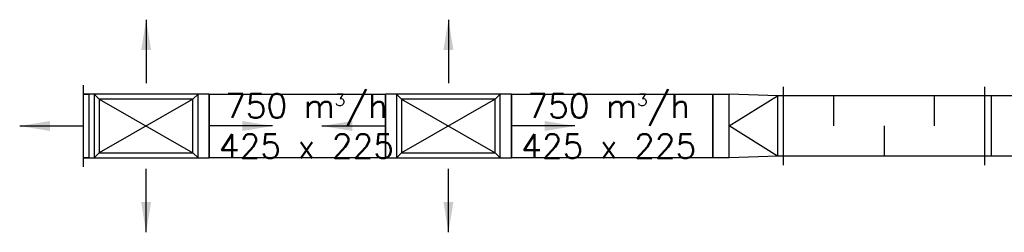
# Model space of a CAD drawing. Header units: millimetres. Extents: x 295542 to 440356, y 17772 to 133669.
# Tile 2 of 73: x 301294 to 306180, y 21638 to 22693. Entities that reach past the tile are written whole.
import ezdxf

# ---------------------------------------------------------------- set-up
doc = ezdxf.new("R2010")
doc.units = ezdxf.units.MM
doc.layers.add('FLUID-N2', color=7, linetype='Continuous')
doc.layers.add('FLUID-N2-120-ARRGR', color=7, linetype='Continuous')
doc.styles.add('FDBES', font='simplex.shx')
doc.dimstyles.new('FDBES', dxfattribs={"dimscale": 50, "dimtxt": 4, "dimasz": 2.5, "dimexe": 0.8, "dimexo": 2, "dimgap": 1, "dimtad": 1, "dimdsep": 46, "dimtxsty": 'FDBES', "dimcen": 2.5, "dimclrd": 4, "dimclre": 5, "dimadec": 0, "dimazin": 0, "dimtfac": 1, "dimtmove": 0, "dimatfit": 3, "dimfxl": 1, "dimarcsym": 0})

# ---------------------------------------------------------------- blocks, each defined once
blk = doc.blocks.new('*U144')
at = {"color": 0, "linetype": 'ByBlock', "lineweight": -2}
for p, q in [((-232.5, 132.5), (-232.5, -132.5)), ((232.5, 132.5), (-232.5, 132.5)), ((232.5, -132.5), (232.5, 132.5)), ((-232.5, -132.5), (232.5, -132.5))]:
    blk.add_line(p, q, dxfattribs=at)
at = {"color": 5, "linetype": 'Continuous', "lineweight": -3}
for p, q in [((232.5, 132.5), (-232.5, -132.5)), ((-232.5, 132.5), (232.5, -132.5))]:
    blk.add_line(p, q, dxfattribs=at)
blk = doc.blocks.new('*U145')
at = {"color": 0, "linetype": 'ByBlock', "lineweight": -2}
for p, q in [((-232.5, 132.5), (-232.5, -132.5)), ((232.5, 132.5), (-232.5, 132.5)), ((232.5, -132.5), (232.5, 132.5)), ((-232.5, -132.5), (232.5, -132.5))]:
    blk.add_line(p, q, dxfattribs=at)
at = {"color": 5, "linetype": 'Continuous', "lineweight": -3}
for p, q in [((232.5, 132.5), (-232.5, -132.5)), ((-232.5, 132.5), (232.5, -132.5))]:
    blk.add_line(p, q, dxfattribs=at)
blk = doc.blocks.new('*U146')
at = {"color": 160, "linetype": 'Continuous', "lineweight": -2}
blk.add_line((-30, 0, 157.5), (-30, 0, -157.5), dxfattribs=at)
at = {"color": 0, "linetype": 'ByBlock', "lineweight": -2}
for p, q in [((0, 0, -157.5), (-30, 0, -157.5)), ((-30, 0, 157.5), (0, 0, 157.5)), ((0, 0, -157.5), (0, 0, 157.5)), ((0, 0, -202.5), (0, 0, -157.5)), ((0, 0, 157.5), (0, 0, 202.5))]:
    blk.add_line(p, q, dxfattribs=at)
blk = doc.blocks.new('*U147')
at = {"color": 160, "linetype": 'Continuous', "lineweight": -2}
for p, q in [((-437.5, 0, 157.5), (-437.5, 0, -157.5)), ((437.5, 0, -157.5), (437.5, 0, 157.5))]:
    blk.add_line(p, q, dxfattribs=at)
at = {"color": 0, "linetype": 'ByBlock', "lineweight": -2}
for p, q in [((437.5, 0, -157.5), (-437.5, 0, -157.5)), ((-437.5, 0, 157.5), (437.5, 0, 157.5))]:
    blk.add_line(p, q, dxfattribs=at)
blk = doc.blocks.new('*U148')
at = {"color": 160, "linetype": 'Continuous', "lineweight": -2}
for p, q in [((-312.5, 0, -157.5), (-312.5, 0)), ((-312.5, 0), (-312.5, 0, 157.5)), ((257.5, 0, -157.5), (-257.5, 0, -157.5)), ((-257.5, 0, 157.5), (257.5, 0, 157.5)), ((-257.5, 0, -157.5), (-257.5, 0, 157.5)), ((257.5, 0, 157.5), (257.5, 0, -157.5)), ((312.5, 0), (312.5, 0, -157.5)), ((312.5, 0, 157.5), (312.5, 0))]:
    blk.add_line(p, q, dxfattribs=at)
at = {"color": 0, "linetype": 'ByBlock', "lineweight": -2}
for p, q in [((-257.5, 0, -157.5), (-312.5, 0, -157.5)), ((-312.5, 0, 157.5), (-257.5, 0, 157.5)), ((-232.5, 0, -132.5), (-257.5, 0, -157.5)), ((-257.5, 0, 157.5), (-232.5, 0, 132.5)), ((257.5, 0, -157.5), (232.5, 0, -132.5)), ((257.5, 0, 157.5), (232.5, 0, 132.5)), ((312.5, 0, -157.5), (257.5, 0, -157.5)), ((257.5, 0, 157.5), (312.5, 0, 157.5))]:
    blk.add_line(p, q, dxfattribs=at)
blk = doc.blocks.new('*U149')
at = {"color": 160, "linetype": 'Continuous', "lineweight": -2}
for p, q in [((-312.5, 0, -157.5), (-312.5, 0)), ((-312.5, 0), (-312.5, 0, 157.5)), ((257.5, 0, -157.5), (-257.5, 0, -157.5)), ((-257.5, 0, 157.5), (257.5, 0, 157.5)), ((-257.5, 0, -157.5), (-257.5, 0, 157.5)), ((257.5, 0, 157.5), (257.5, 0, -157.5)), ((312.5, 0), (312.5, 0, -157.5)), ((312.5, 0, 157.5), (312.5, 0))]:
    blk.add_line(p, q, dxfattribs=at)
at = {"color": 0, "linetype": 'ByBlock', "lineweight": -2}
for p, q in [((-257.5, 0, -157.5), (-312.5, 0, -157.5)), ((-312.5, 0, 157.5), (-257.5, 0, 157.5)), ((-232.5, 0, -132.5), (-257.5, 0, -157.5)), ((-257.5, 0, 157.5), (-232.5, 0, 132.5)), ((257.5, 0, -157.5), (232.5, 0, -132.5)), ((257.5, 0, 157.5), (232.5, 0, 132.5)), ((312.5, 0, -157.5), (257.5, 0, -157.5)), ((257.5, 0, 157.5), (312.5, 0, 157.5))]:
    blk.add_line(p, q, dxfattribs=at)
blk = doc.blocks.new('*U150')
at = {"color": 160, "linetype": 'Continuous', "lineweight": -2}
for p, q in [((-500, 0, 157.5), (-500, 0, -157.5)), ((500, 0, -157.5), (500, 0, 157.5))]:
    blk.add_line(p, q, dxfattribs=at)
at = {"color": 0, "linetype": 'ByBlock', "lineweight": -2}
for p, q in [((500, 0, -157.5), (-500, 0, -157.5)), ((-500, 0, 157.5), (500, 0, 157.5))]:
    blk.add_line(p, q, dxfattribs=at)
blk = doc.blocks.new('*U151')
at = {"color": 160, "linetype": 'Continuous', "lineweight": -2}
for p, q in [((-175, 0, 195), (-175, 0, -195)), ((175, 0, -157.5), (175, 0, 157.5))]:
    blk.add_line(p, q, dxfattribs=at)
at = {"color": 0, "linetype": 'ByBlock', "lineweight": -2}
for p, q in [((-175, 0, -150), (-145, 0, -150)), ((-175, 0, 150), (-145, 0, 150)), ((175, 0, -157.5), (95, 0, -157.5)), ((95, 0, 157.5), (175, 0, 157.5))]:
    blk.add_line(p, q, dxfattribs=at)
at = {"color": 5, "linetype": 'Continuous', "lineweight": -3}
for p, q in [((-145, 0, 150), (95, 0, 157.5)), ((-145, 0, -150), (95, 0, -157.5)), ((95, 0), (-145, 0, -150)), ((-145, 0, 150), (95, 0)), ((-145, 0, -150), (-145, 0, 150)), ((95, 0), (95, 0, -157.5)), ((95, 0, 157.5), (95, 0))]:
    blk.add_line(p, q, dxfattribs=at)
blk = doc.blocks.new('*U152')
at = {"color": 160, "linetype": 'Continuous', "lineweight": -2}
blk.add_line((-500, 0, 195), (-500, 0, -195), dxfattribs=at)
at = {"color": 0, "linetype": 'ByBlock', "lineweight": -2}
for p, q in [((-500, 0, -150), (500, 0, -150)), ((-500, 0, 150), (500, 0, 150))]:
    blk.add_line(p, q, dxfattribs=at)
at = {"color": 5, "linetype": 'Continuous', "lineweight": -3}
for p, q in [((-250, 0), (-250, 0, -150)), ((0, 0), (0, 0, 150)), ((250, 0), (250, 0, -150))]:
    blk.add_line(p, q, dxfattribs=at)
blk = doc.blocks.new('*U153')
at = {"color": 160, "linetype": 'Continuous', "lineweight": -2}
blk.add_line((-125, 0, 195), (-125, 0, -195), dxfattribs=at)
at = {"color": 0, "linetype": 'ByBlock', "lineweight": -2}
for p, q in [((-125, 0, -150), (-95, 0, -150)), ((-125, 0, 150), (-95, 0, 150)), ((-95, 0, -150), (95, 0, -150)), ((-95, 0, 150), (95, 0, 150)), ((-95, 0, -150), (-95, 0, 150)), ((95, 0, -150), (125, 0, -150)), ((95, 0, 150), (125, 0, 150)), ((95, 0, -150), (95, 0, 150))]:
    blk.add_line(p, q, dxfattribs=at)
blk = doc.blocks.new('*U101')
at = {"color": 5}
blk.add_leader([(31.5, 0), (0, 0)], dimstyle='FDBES', override={"dimscale": 6, "dimclrd": 5}, dxfattribs=at)
blk.add_leader([(31.5, 0), (0, 0)], dimstyle='FDBES', override={"dimscale": 6, "dimclrd": 5}, dxfattribs=at)
blk.add_leader([(31.5, 0), (0, 0)], dimstyle='FDBES', override={"dimscale": 6, "dimclrd": 5}, dxfattribs=at)
blk = doc.blocks.new('*U102')
at = {"color": 5}
blk.add_leader([(-31.5, 0), (0, 0)], dimstyle='FDBES', override={"dimscale": 6, "dimclrd": 5}, dxfattribs=at)
blk.add_leader([(-31.5, 0), (0, 0)], dimstyle='FDBES', override={"dimscale": 6, "dimclrd": 5}, dxfattribs=at)
blk.add_leader([(-31.5, 0), (0, 0)], dimstyle='FDBES', override={"dimscale": 6, "dimclrd": 5}, dxfattribs=at)
blk = doc.blocks.new('*U103')
at = {"color": 5}
blk.add_leader([(0, 31.5), (0, 0)], dimstyle='FDBES', override={"dimscale": 6, "dimclrd": 5}, dxfattribs=at)
blk.add_leader([(0, 31.5), (0, 0)], dimstyle='FDBES', override={"dimscale": 6, "dimclrd": 5}, dxfattribs=at)
blk.add_leader([(0, 31.5), (0, 0)], dimstyle='FDBES', override={"dimscale": 6, "dimclrd": 5}, dxfattribs=at)
blk = doc.blocks.new('*U104')
at = {"color": 5}
blk.add_leader([(0, -31.5), (0, 0)], dimstyle='FDBES', override={"dimscale": 6, "dimclrd": 5}, dxfattribs=at)
blk.add_leader([(0, -31.5), (0, 0)], dimstyle='FDBES', override={"dimscale": 6, "dimclrd": 5}, dxfattribs=at)
blk.add_leader([(0, -31.5), (0, 0)], dimstyle='FDBES', override={"dimscale": 6, "dimclrd": 5}, dxfattribs=at)
blk = doc.blocks.new('*U105')
at = {"color": 5}
blk.add_leader([(31.5, 0), (0, 0)], dimstyle='FDBES', override={"dimscale": 6, "dimclrd": 5}, dxfattribs=at)
blk.add_leader([(31.5, 0), (0, 0)], dimstyle='FDBES', override={"dimscale": 6, "dimclrd": 5}, dxfattribs=at)
blk.add_leader([(31.5, 0), (0, 0)], dimstyle='FDBES', override={"dimscale": 6, "dimclrd": 5}, dxfattribs=at)
blk = doc.blocks.new('*U106')
at = {"color": 5}
blk.add_leader([(-31.5, 0), (0, 0)], dimstyle='FDBES', override={"dimscale": 6, "dimclrd": 5}, dxfattribs=at)
blk.add_leader([(-31.5, 0), (0, 0)], dimstyle='FDBES', override={"dimscale": 6, "dimclrd": 5}, dxfattribs=at)
blk.add_leader([(-31.5, 0), (0, 0)], dimstyle='FDBES', override={"dimscale": 6, "dimclrd": 5}, dxfattribs=at)
blk = doc.blocks.new('*U107')
at = {"color": 5}
blk.add_leader([(0, 31.5), (0, 0)], dimstyle='FDBES', override={"dimscale": 6, "dimclrd": 5}, dxfattribs=at)
blk.add_leader([(0, 31.5), (0, 0)], dimstyle='FDBES', override={"dimscale": 6, "dimclrd": 5}, dxfattribs=at)
blk.add_leader([(0, 31.5), (0, 0)], dimstyle='FDBES', override={"dimscale": 6, "dimclrd": 5}, dxfattribs=at)
blk = doc.blocks.new('*U108')
at = {"color": 5}
blk.add_leader([(0, -31.5), (0, 0)], dimstyle='FDBES', override={"dimscale": 6, "dimclrd": 5}, dxfattribs=at)
blk.add_leader([(0, -31.5), (0, 0)], dimstyle='FDBES', override={"dimscale": 6, "dimclrd": 5}, dxfattribs=at)
blk.add_leader([(0, -31.5), (0, 0)], dimstyle='FDBES', override={"dimscale": 6, "dimclrd": 5}, dxfattribs=at)

msp = doc.modelspace()

# ---------------------------------------------------------------- block references
at = {"layer": 'FLUID-N2', "color": 160, "linetype": 'Continuous', "extrusion": (-1.22465e-16, -1, 1.83697e-16), "rotation": 180}
for name, p in [('*U146', (301609.027, -38054.483, -22165.527)), ('*U151', (304909.027, -38054.483, -22165.527)), ('*U152', (305584.027, -38054.483, -22165.527)), ('*U153', (306209.027, -38054.483, -22165.527)), ('*U147', (302671.527, -38054.483, -22165.527)), ('*U150', (304234.027, -38054.483, -22165.527))]:
    msp.add_blockref(name, p, dxfattribs=at)
at = {"layer": 'FLUID-N2', "color": 160, "linetype": 'Continuous', "extrusion": (1.22465e-16, 1, -6.12323e-17), "rotation": 360}
for name, p in [('*U148', (-301921.527, -38054.483, 22165.527)), ('*U149', (-303421.527, -38054.483, 22165.527))]:
    msp.add_blockref(name, p, dxfattribs=at)
at = {"layer": 'FLUID-N2', "color": 160, "linetype": 'Continuous', "rotation": 360}
for name, p in [('*U144', (301921.527, 22165.527, -37796.983)), ('*U145', (303421.527, 22165.527, -37796.983))]:
    msp.add_blockref(name, p, dxfattribs=at)
at = {"layer": 'FLUID-N2-120-ARRGR', "xscale": 10, "yscale": 10, "zscale": 10, "rotation": 360}
for name, p in [('*U103', (301921.527, 22378.027, -37771.983)), ('*U107', (303421.527, 22378.027, -37771.983)), ('*U102', (301609.027, 22165.527, -37771.983)), ('*U101', (302234.027, 22165.527, -37771.983)), ('*U106', (303109.027, 22165.527, -37771.983)), ('*U105', (303734.027, 22165.527, -37771.983)), ('*U104', (301921.527, 21953.027, -37771.983)), ('*U108', (303421.527, 21953.027, -37771.983))]:
    msp.add_blockref(name, p, dxfattribs=at)

# ---------------------------------------------------------------- texts
at = {"layer": 'FLUID-N2-120-ARRGR', "color": 3, "char_height": 120, "attachment_point": 5, "style": 'FDBES'}
for insert in [(302716.884, 22165.527, -37771.983), (304216.884, 22165.527, -37771.983)]:
    msp.add_mtext('750 m{\\A2;\\H0.5x;3}/h\\P425 x 225', dxfattribs=dict(at, insert=insert))

doc.saveas('drawing.dxf')
